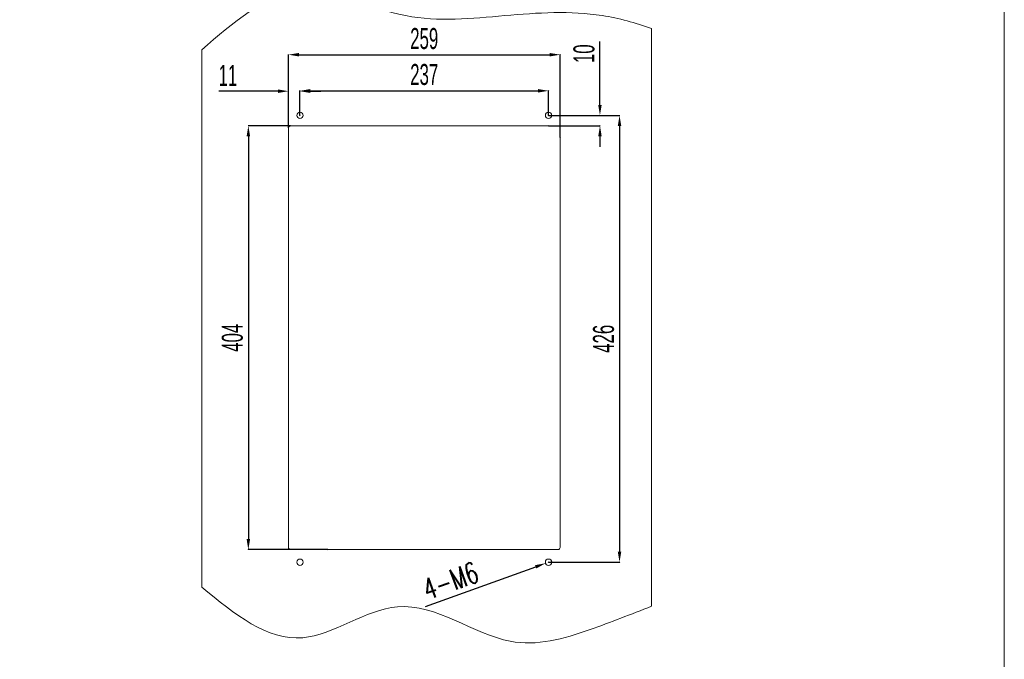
# Model space of a CAD drawing. Header units: millimetres. Extents: x -473 to 23648, y -382 to 1866.
# Tile 255 of 256: x 12752 to 13691, y 183 to 793. Entities that reach past the tile are written whole.
import ezdxf

# ---------------------------------------------------------------- set-up
doc = ezdxf.new("R2010")
doc.units = ezdxf.units.MM
doc.header["$LTSCALE"] = 80
doc.header["$PDMODE"] = 3
doc.header["$PDSIZE"] = 0.3
doc.layers.get('0').update_dxf_attribs({"linetype": 'CONTINUOUS'})
doc.styles.get("Standard").update_dxf_attribs({"font": 'technic_.ttf', "width": 0.7})
doc.dimstyles.get("Standard").update_dxf_attribs({"dimtxt": 3, "dimasz": 3, "dimexe": 0.18, "dimexo": 0.0625, "dimgap": 0.09, "dimtad": 1, "dimdsep": 46, "dimtxsty": 'Standard', "dimcen": 0.09, "dimadec": 0, "dimazin": 0, "dimtol": 1, "dimtp": 0.01, "dimtm": 0.01, "dimtfac": 1, "dimtofl": 0, "dimtmove": 0, "dimatfit": 3, "dimfxl": 1, "dimtolj": 1, "dimarcsym": 0})

# ---------------------------------------------------------------- blocks, each defined once
blk = doc.blocks.new('*D84')
at = {"color": 0, "lineweight": -2, "transparency": 16777216}
for p, q in [((13008.5, 689.44), (13008.5, 759.44)), ((13018.5, 759.26), (13257.5, 759.26)), ((13267.5, 680.37), (13267.5, 759.44))]:
    blk.add_line(p, q, dxfattribs=at)
at = {"color": 0, "lineweight": 0, "transparency": 16777216}
for p in [(13267.5, 759.26), (13008.5, 689.38), (13267.5, 680.3)]:
    blk.add_point(p, dxfattribs=at)
for points in [[(13018.5, 760.92), (13018.5, 757.59), (13008.5, 759.26)], [(13257.5, 760.92), (13257.5, 757.59), (13267.5, 759.26)]]:
    blk.add_solid(points, dxfattribs=at)
at = {"color": 0, "lineweight": 0, "transparency": 16777216, "insert": (13138, 774.55), "char_height": 20, "attachment_point": 5}
blk.add_mtext('\\A1;259', dxfattribs=at)
blk = doc.blocks.new('*D85')
at = {"color": 0, "lineweight": -2, "transparency": 16777216}
for p, q in [((13010.44, 691.38), (12970.13, 691.38)), ((12970.31, 681.38), (12970.31, 297.38)), ((13045.94, 287.38), (12970.13, 287.38))]:
    blk.add_line(p, q, dxfattribs=at)
at = {"color": 0, "lineweight": 0, "transparency": 16777216}
for p in [(13010.5, 691.38), (12970.31, 287.38), (13046, 287.38)]:
    blk.add_point(p, dxfattribs=at)
for points in [[(12968.65, 681.38), (12971.98, 681.38), (12970.31, 691.38)], [(12968.65, 297.38), (12971.98, 297.38), (12970.31, 287.38)]]:
    blk.add_solid(points, dxfattribs=at)
at = {"color": 0, "lineweight": 0, "transparency": 16777216, "insert": (12955.14, 489.38), "char_height": 20, "attachment_point": 5, "rotation": 90}
blk.add_mtext('\\A1;404', dxfattribs=at)
blk = doc.blocks.new('*D86')
at = {"color": 0, "lineweight": -2, "transparency": 16777216}
for p, q in [((13305.56, 711.38), (13305.56, 771.98)), ((13256.56, 701.38), (13305.74, 701.38)), ((13256.56, 691.38), (13305.74, 691.38)), ((13305.56, 681.38), (13305.56, 671.38))]:
    blk.add_line(p, q, dxfattribs=at)
at = {"color": 0, "lineweight": 0, "transparency": 16777216}
for p in [(13256.5, 701.38), (13256.5, 691.38), (13305.56, 691.38)]:
    blk.add_point(p, dxfattribs=at)
for points in [[(13303.89, 711.38), (13307.22, 711.38), (13305.56, 701.38)], [(13303.89, 681.38), (13307.22, 681.38), (13305.56, 691.38)]]:
    blk.add_solid(points, dxfattribs=at)
at = {"color": 0, "lineweight": 0, "transparency": 16777216, "insert": (13290.38, 760.21), "char_height": 20, "attachment_point": 5, "rotation": 90}
blk.add_mtext('\\A1;10', dxfattribs=at)
blk = doc.blocks.new('*D87')
at = {"color": 0, "lineweight": -2, "transparency": 16777216}
for p, q in [((13256.56, 701.38), (13324.4, 701.38)), ((13324.22, 691.38), (13324.22, 285.38)), ((13256.56, 275.38), (13324.4, 275.38))]:
    blk.add_line(p, q, dxfattribs=at)
at = {"color": 0, "lineweight": 0, "transparency": 16777216}
for p in [(13256.5, 701.38), (13256.5, 275.38), (13324.22, 275.38)]:
    blk.add_point(p, dxfattribs=at)
for points in [[(13322.55, 691.38), (13325.89, 691.38), (13324.22, 701.38)], [(13322.55, 285.38), (13325.89, 285.38), (13324.22, 275.38)]]:
    blk.add_solid(points, dxfattribs=at)
at = {"color": 0, "lineweight": 0, "transparency": 16777216, "insert": (13309.04, 488.38), "char_height": 20, "attachment_point": 5, "rotation": 90}
blk.add_mtext('\\A1;426', dxfattribs=at)
blk = doc.blocks.new('*D88')
at = {"color": 0, "lineweight": -2, "transparency": 16777216}
for p, q in [((13256.41, 275.38), (13256.59, 275.38)), ((13256.5, 275.29), (13256.5, 275.47)), ((13139.29, 233.2), (13244.27, 270.98))]:
    blk.add_line(p, q, dxfattribs=at)
at = {"color": 0, "lineweight": 0, "transparency": 16777216}
for p in [(13253.68, 274.37), (13259.33, 276.4)]:
    blk.add_point(p, dxfattribs=at)
blk.add_solid([(13243.71, 272.55), (13244.83, 269.41), (13253.68, 274.37)], dxfattribs=at)
at = {"color": 0, "lineweight": 0, "transparency": 16777216, "insert": (13163.07, 257.7), "char_height": 20, "attachment_point": 5, "rotation": 19.79216}
blk.add_mtext('\\A1;{\\Ftxt,gbcbig|c134;4-M6}', dxfattribs=at)
blk = doc.blocks.new('*D89')
at = {"color": 0, "lineweight": -2, "transparency": 16777216}
for p, q in [((13019.5, 701.44), (13019.5, 725)), ((13029.5, 724.82), (13246.5, 724.82)), ((13256.5, 701.44), (13256.5, 725))]:
    blk.add_line(p, q, dxfattribs=at)
at = {"color": 0, "lineweight": 0, "transparency": 16777216}
for p in [(13256.5, 724.82), (13019.5, 701.38), (13256.5, 701.38)]:
    blk.add_point(p, dxfattribs=at)
for points in [[(13029.5, 726.49), (13029.5, 723.15), (13019.5, 724.82)], [(13246.5, 726.49), (13246.5, 723.15), (13256.5, 724.82)]]:
    blk.add_solid(points, dxfattribs=at)
at = {"color": 0, "lineweight": 0, "transparency": 16777216, "insert": (13138, 740.27), "char_height": 20, "attachment_point": 5}
blk.add_mtext('\\A1;237', dxfattribs=at)
blk = doc.blocks.new('*D90')
at = {"color": 0, "lineweight": -2, "transparency": 16777216}
for p, q in [((12998.5, 724.45), (12942.14, 724.45)), ((13008.5, 689.44), (13008.5, 724.63)), ((13019.5, 701.44), (13019.5, 724.63)), ((13029.5, 724.45), (13039.5, 724.45))]:
    blk.add_line(p, q, dxfattribs=at)
at = {"color": 0, "lineweight": 0, "transparency": 16777216}
for p in [(13019.5, 724.45), (13019.5, 701.38), (13008.5, 689.38)]:
    blk.add_point(p, dxfattribs=at)
for points in [[(12998.5, 726.12), (12998.5, 722.79), (13008.5, 724.45)], [(13029.5, 726.12), (13029.5, 722.79), (13019.5, 724.45)]]:
    blk.add_solid(points, dxfattribs=at)
at = {"color": 0, "lineweight": 0, "transparency": 16777216, "insert": (12950.84, 739.57), "char_height": 20, "attachment_point": 5}
blk.add_mtext('\\A1;11', dxfattribs=at)

msp = doc.modelspace()

# ---------------------------------------------------------------- linework, layer by layer
at = {"lineweight": 0}
for p, q in [((13354.763, 784.277), (13354.763, 233.303)), ((12925.856, 251.562), (12925.856, 763.879))]:
    msp.add_line(p, q, dxfattribs=at)
msp.add_lwpolyline([(9947.539, 1271.765), (13691.091, 1271.765), (13691.091, -382.445), (9947.539, -382.445)], close=True, dxfattribs=at)
msp.add_lwpolyline([(13010.502, 287.381), (13265.502, 287.381, 0.4142136), (13267.502, 289.381), (13267.502, 689.381, 0.4142136), (13265.502, 691.381), (13010.502, 691.381, 0.4142136), (13008.502, 689.381), (13008.502, 289.381, 0.4142136)], format="xyb", close=True, dxfattribs=at)
for centre in [(13019.502, 701.381), (13256.502, 701.381), (13019.502, 275.381), (13256.502, 275.381)]:
    msp.add_circle(centre, 3, dxfattribs=at)
for points, knots in [([(12925.856, 763.879), (12955.73, 789.902), (13014.357, 840.971), (13117.366, 786.583), (13213.91, 797.185), (13294.06, 802.391), (13339.318, 789.664), (13354.763, 784.277)], [0, 0, 0, 0, 107.9745385, 211.8994534, 306.5092122, 399.3987935, 448.3690717, 448.3690717, 448.3690717, 448.3690717]), ([(12925.856, 251.562), (12957.154, 225.932), (13015.506, 178.146), (13120.282, 259.793), (13210.793, 185.496), (13289.892, 207.482), (13335.323, 225.987), (13354.763, 233.303)], [0, 0, 0, 0, 107.7001428, 200.7965522, 314.8613089, 397.5730495, 460.4534751, 460.4534751, 460.4534751, 460.4534751])]:
    msp.add_open_spline(points, degree=3, knots=knots, dxfattribs=at)

# ---------------------------------------------------------------- dimensions: what is measured, and where the dimension line sits
at = {"color": 3, "lineweight": 0}
for base, p1, p2, picture, middle in [((13267.502, 759.256), (13008.502, 689.381), (13267.502, 680.303), '*D84', (13138.002, 774.549)), ((13256.502, 724.819), (13019.502, 701.381), (13256.502, 701.381), '*D89', (13138.002, 740.273))]:
    dim = msp.add_linear_dim(base=base, p1=p1, p2=p2, dimstyle='Standard', override={"dimtxt": 20, "dimasz": 10, "dimgap": 5, "dimtol": 0}, dxfattribs=at)
    dim.commit()
    dim.dimension.update_dxf_attribs({"geometry": picture, "text_midpoint": middle})
for base, p2, picture, middle in [((13305.556, 691.381), (13256.502, 691.381), '*D86', (13305.556, 760.215)), ((13324.22, 275.381), (13256.502, 275.381), '*D87', (13324.22, 488.381))]:
    dim = msp.add_linear_dim(base=base, p1=(13256.502, 701.381), p2=p2, angle=90, dimstyle='Standard', override={"dimtxt": 20, "dimasz": 10, "dimgap": 5, "dimtol": 0}, dxfattribs=at)
    dim.commit()
    dim.dimension.update_dxf_attribs({"geometry": picture, "text_midpoint": middle, "dimtype": 160})
dim = msp.add_linear_dim(base=(13019.502, 724.455), p1=(13008.502, 689.381), p2=(13019.502, 701.381), dimstyle='Standard', override={"dimtxt": 20, "dimasz": 10, "dimgap": 5, "dimtol": 0}, dxfattribs=at)
dim.commit()
dim.dimension.update_dxf_attribs({"geometry": '*D90', "text_midpoint": (12950.836, 724.455), "dimtype": 160})
dim = msp.add_linear_dim(base=(12970.315, 287.381), p1=(13010.502, 691.381), p2=(13046.002, 287.381), angle=90, dimstyle='Standard', override={"dimtxt": 20, "dimasz": 10, "dimgap": 5, "dimtol": 0}, dxfattribs=at)
dim.commit()
dim.dimension.update_dxf_attribs({"geometry": '*D85', "text_midpoint": (12955.139, 489.381)})
dim = msp.add_diameter_dim_2p(p1=(13259.325, 276.397), p2=(13253.68, 274.365), text='{\\Ftxt,gbcbig|c134;4-M6}', dimstyle='Standard', override={"dimtxt": 20, "dimasz": 10, "dimgap": 5}, dxfattribs=at)
dim.commit()
dim.dimension.update_dxf_attribs({"geometry": '*D88', "text_midpoint": (13168.145, 243.584), "dimtype": 163})

doc.saveas('drawing.dxf')
